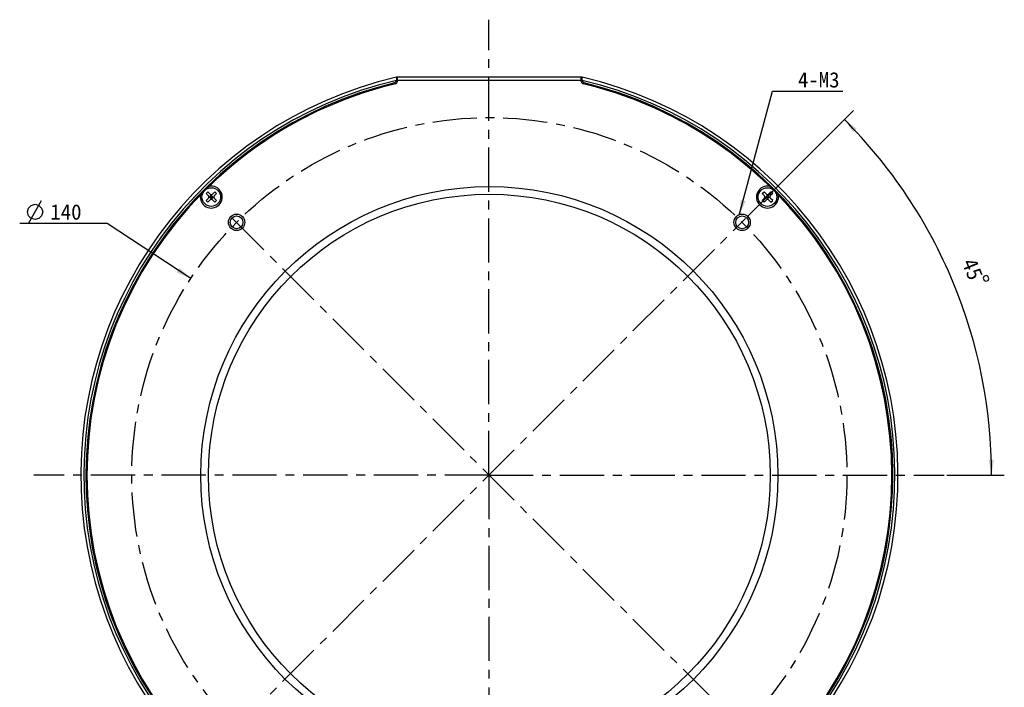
# Model space of a CAD drawing. Header units: millimetres. Extents: x 43 to 258, y -13 to 289.
# Tile 2 of 4: x 43 to 235, y 91 to 222. Entities that reach past the tile are written whole.
import ezdxf
from ezdxf.enums import TextEntityAlignment as Align

# ---------------------------------------------------------------- set-up
doc = ezdxf.new("R2010")
doc.units = ezdxf.units.MM
doc.header["$LTSCALE"] = 23.1
doc.linetypes.add('CENTER', pattern=[0.6, 0.375, -0.075, 0.075, -0.075])
doc.layers.get('0').update_dxf_attribs({"linetype": 'CONTINUOUS'})
for name, color, linetype in [('00_COMPONENTS', 7, 'CONTINUOUS'), ('50_ALL_DETAILS', 7, 'CONTINUOUS'), ('51__DRAFT_DIMS', 7, 'CONTINUOUS')]:
    doc.layers.add(name, color=color, linetype=linetype)
doc.styles.get("Standard").update_dxf_attribs({"font": 'simfang.ttf'})
doc.dimstyles.new('DIMSTYLE_1', dxfattribs={"dimtxt": 3, "dimasz": 3, "dimexe": 2.5, "dimexo": 0.5, "dimgap": 3, "dimtad": 1, "dimdec": 1, "dimdsep": 46, "dimtxsty": 'STANDARD', "dimblk": '_FILLED', "dimblk1": '_FILLED', "dimblk2": '_FILLED', "dimcen": 0.09, "dimclrt": 3, "dimazin": 2, "dimtp": 0.5, "dimtm": 0.5, "dimtfac": 1, "dimtdec": -1, "dimtofl": 0, "dimtmove": 0, "dimatfit": 3, "dimldrblk": '_FILLED', "dimfxl": 1, "dimtolj": 1, "dimarcsym": 0})
doc.dimstyles.new('DIMSTYLE_5', dxfattribs={"dimtxt": 3, "dimasz": 3, "dimexe": 2.5, "dimexo": 0.5, "dimtad": 1, "dimdsep": 46, "dimtxsty": 'STANDARD', "dimblk": '_FILLED', "dimblk1": '_FILLED', "dimblk2": '_FILLED', "dimcen": 0.09, "dimclrt": 3, "dimazin": 2, "dimtp": 0.5, "dimtm": 0.5, "dimtfac": 1, "dimtofl": 0, "dimtmove": 0, "dimatfit": 1, "dimldrblk": '_FILLED', "dimfxl": 1, "dimtolj": 1, "dimarcsym": 0})
doc.dimstyles.get("Standard").update_dxf_attribs({"dimtxt": 3, "dimasz": 3, "dimexe": 2.5, "dimexo": 0.5, "dimtad": 1, "dimdsep": 46, "dimtxsty": 'STANDARD', "dimblk": '_FILLED', "dimblk1": '_FILLED', "dimblk2": '_FILLED', "dimcen": 0.09, "dimclrt": 3, "dimazin": 2, "dimtol": 1, "dimtp": 0.01, "dimtm": 0.01, "dimtfac": 1, "dimtofl": 0, "dimtmove": 0, "dimatfit": 3, "dimldrblk": '_FILLED', "dimfxl": 1, "dimtolj": 1, "dimarcsym": 0})

# ---------------------------------------------------------------- blocks, each defined once
blk = doc.blocks.new('*D1')
at = {"layer": '51__DRAFT_DIMS', "color": 4}
for p, q in [((185.03, 183.13), (205.83, 203.92)), ((224.1, 132.57), (235.38, 132.57))]:
    blk.add_line(p, q, dxfattribs=at)
for start, end in [(22.5, 45), (0, 22.5)]:
    blk.add_arc((134.48, 132.57), 98.4, start, end, dxfattribs=at)
for points in [[(206.51, 200.34), (204.06, 202.15), (205.79, 199.65)], [(232.33, 135.56), (232.88, 132.57), (233.33, 135.57)]]:
    blk.add_solid(points, dxfattribs=at)
at = {"layer": '51__DRAFT_DIMS', "color": 3}
blk.add_text('45', height=3, rotation=-67.5, dxfattribs=at).set_placement((227.78, 172.3), align=Align.CENTER)
blk = doc.blocks.new('_FILLED')
at = {"color": 0, "linetype": 'ByBlock'}
blk.add_solid([(0, 0), (-1, 0.167), (-1, -0.167)], dxfattribs=at)
blk = doc.blocks.new('*D5')
at = {"layer": '51__DRAFT_DIMS', "color": 4}
for p, q in [((56.2, 181.81), (42.59, 181.81)), ((59.7, 181.81), (56.2, 181.81)), ((76.08, 171.02), (59.7, 181.81))]:
    blk.add_line(p, q, dxfattribs=at)
at = {"layer": '51__DRAFT_DIMS', "color": 4, "xscale": 3, "yscale": 3, "zscale": 3, "rotation": 326.6433747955}
blk.add_blockref('_FILLED', (76.08, 171.02), dxfattribs=at)
at = {"layer": '51__DRAFT_DIMS', "color": 3}
blk.add_text('140', height=3, dxfattribs=at).set_placement((54.7, 182.56), align=Align.RIGHT)

msp = doc.modelspace()

# ---------------------------------------------------------------- linework, layer by layer
at = {"layer": '00_COMPONENTS', "color": 7}
for p, q in [((116.3523, 210.435), (116.3523, 209.8021)), ((116.5523, 210.435), (116.3523, 210.435)), ((116.5523, 209.6446), (116.5523, 210.4814)), ((116.5523, 210.4814), (152.5523, 210.4814)), ((152.5523, 209.6446), (152.5523, 210.4814)), ((152.7523, 210.435), (152.5523, 210.435)), ((152.7523, 209.8021), (152.7523, 210.435)), ((116.5523, 209.8814), (152.5523, 209.8814)), ((79.0797, 187.6517), (79.4333, 188.0052)), ((79.5394, 187.1921), (79.0797, 187.6517)), ((79.8929, 187.5456), (79.4333, 188.0052)), ((79.7515, 186.9799), (80.105, 187.3335)), ((80.2818, 187.1567), (79.9283, 186.8032)), ((80.2818, 186.8032), (79.9283, 187.1567)), ((80.105, 186.5021), (80.105, 187.4577)), ((80.4586, 186.9799), (80.105, 187.3335)), ((80.7768, 188.0052), (80.3172, 187.5456)), ((81.1304, 187.6517), (80.6707, 187.1921)), ((81.1304, 187.6517), (80.7768, 188.0052)), ((187.9742, 187.6517), (188.3277, 188.0052)), ((188.4338, 187.1921), (187.9742, 187.6517)), ((188.7874, 187.5456), (188.3277, 188.0052)), ((188.6459, 186.9799), (188.9995, 187.3335)), ((189.1763, 187.1567), (188.8227, 186.8032)), ((189.1763, 186.8032), (188.8227, 187.1567)), ((188.9995, 186.5021), (188.9995, 187.4577)), ((189.353, 186.9799), (188.9995, 187.3335)), ((189.6712, 188.0052), (189.2116, 187.5456)), ((190.0248, 187.6517), (189.5652, 187.1921)), ((190.0248, 187.6517), (189.6712, 188.0052)), ((79.5394, 186.7678), (79.0797, 186.3082)), ((79.4333, 185.9546), (79.0797, 186.3082)), ((79.8929, 186.4142), (79.4333, 185.9546)), ((79.6272, 186.9799), (80.5829, 186.9799)), ((80.105, 186.6264), (79.7515, 186.9799)), ((80.105, 186.6264), (80.4586, 186.9799)), ((80.7768, 185.9546), (80.3172, 186.4142)), ((81.1304, 186.3082), (80.6707, 186.7678)), ((80.7768, 185.9546), (81.1304, 186.3082)), ((188.4338, 186.7678), (187.9742, 186.3082)), ((188.3277, 185.9546), (187.9742, 186.3082)), ((188.7874, 186.4142), (188.3277, 185.9546)), ((188.5217, 186.9799), (189.4773, 186.9799)), ((188.9995, 186.6264), (188.6459, 186.9799)), ((188.9995, 186.6264), (189.353, 186.9799)), ((189.6712, 185.9546), (189.2116, 186.4142)), ((190.0248, 186.3082), (189.5652, 186.7678)), ((189.6712, 185.9546), (190.0248, 186.3082))]:
    msp.add_line(p, q, dxfattribs=at)
for centre, radius in [((134.5523, 132.5327), 56.5), ((80.105, 186.9799), 1.825), ((134.5523, 132.5327), 55), ((188.9995, 186.9799), 1.825), ((85.0548, 182.0302), 1.6), ((85.0548, 182.0302), 1.25), ((184.0497, 182.0302), 1.6), ((184.0497, 182.0302), 1.25)]:
    msp.add_circle(centre, radius, dxfattribs=at)
for centre, radius, start, end in [((134.5527, 132.5366), 80.0006, 103.15088, 266.41653), ((134.5527, 132.5366), 79.9999, 273.582825, 76.849749), ((134.5527, 132.5366), 79.4, 103.249087, 266.389237), ((134.5523, 132.5327), 79, 103.604599, 266.371259), ((134.5523, 132.5327), 78.8, 103.490922, 134.72226), ((115.8523, 209.8021), 0.5, 283.604599, 2.004682), ((116.0523, 209.6446), 0.5, 283.490922, 360), ((134.5527, 132.5366), 79.4, 273.610111, 76.751546), ((134.5523, 132.5327), 79, 273.628741, 76.395401), ((153.0523, 209.6446), 0.5, 180, 256.509078), ((153.2523, 209.8021), 0.5, 177.99541, 256.395401), ((134.5523, 132.5327), 78.8, 45.177776, 76.509078), ((80.105, 186.9799), 2.15, 168.588342, 101.411658), ((188.9995, 186.9799), 2.15, 78.588342, 11.411658), ((134.5523, 132.5327), 78.8, 135.277747, 224.822224), ((79.3272, 186.9799), 0.3, 315, 45), ((80.105, 187.7577), 0.3, 225, 315), ((80.8829, 186.9799), 0.3, 135, 225), ((188.2217, 186.9799), 0.3, 315, 45), ((188.9995, 187.7577), 0.3, 225, 315), ((189.7773, 186.9799), 0.3, 135, 225), ((134.5523, 132.5327), 78.8, 315.277736, 44.822224), ((80.105, 186.2021), 0.3, 45, 135), ((188.9995, 186.2021), 0.3, 45, 135)]:
    msp.add_arc(centre, radius, start, end, dxfattribs=at)
at = {"layer": '50_ALL_DETAILS', "color": 1, "linetype": 'CENTER'}
for p, q in [((134.4763, 132.5671), (134.4763, 221.6908)), ((84.2717, 182.7717), (184.6809, 82.3625)), ((84.2717, 82.3625), (184.6809, 182.7717)), ((134.4763, 132.5671), (45.3526, 132.5671)), ((134.4763, 132.5671), (134.4763, 31.3994)), ((134.4763, 132.5671), (223.6, 132.5671))]:
    msp.add_line(p, q, dxfattribs=at)
msp.add_circle((134.5523, 132.5327), 70, dxfattribs=at)
at = {"layer": '51__DRAFT_DIMS', "color": 3}
msp.add_line((44.339, 181.8085), (46.839, 186.3085), dxfattribs=at)
for points in [[(44.089, 184.0585), (44.339, 184.8085), (44.839, 185.3085), (45.589, 185.5585), (46.339, 185.3085), (46.839, 184.8085), (47.089, 184.0585), (46.839, 183.3085), (46.339, 182.8085), (45.589, 182.5585), (44.839, 182.8085), (44.339, 183.3085), (44.089, 184.0585)], [(231.854, 171.6), (231.3921, 171.4087), (231.2568, 171.082), (231.4481, 170.6201), (231.7748, 170.4848), (232.2367, 170.6761), (232.372, 171.0028), (232.1807, 171.4647), (231.854, 171.6)]]:
    msp.add_lwpolyline(points, dxfattribs=at)

# ---------------------------------------------------------------- texts
at = {"layer": '50_ALL_DETAILS', "color": 3}
msp.add_text('4-M3', height=3, dxfattribs=at).set_placement((194.9606, 208.4253))

# ---------------------------------------------------------------- dimensions: what is measured, and where the dimension line sits
at = {"layer": '51__DRAFT_DIMS', "color": 4}
dim = msp.add_angular_dim_2l(base=(225.3884, 170.2241), line1=((222.616, 132.5671), (223.6, 132.5671)), line2=((183.9851, 182.0759), (184.6809, 182.7717)), dimstyle='DIMSTYLE_1', dxfattribs=at)
dim.commit()
dim.dimension.update_dxf_attribs({"geometry": '*D1', "text_midpoint": (225.0182, 171.1058), "dimtype": 162})
dim = msp.add_diameter_dim_2p(p1=(76.0838, 171.0221), p2=(193.0208, 94.0433), text='%%c<>', dimstyle='DIMSTYLE_5', override={"dimtih": 1, "dimtoh": 1, "dimpost": '<>'}, dxfattribs=at)
dim.commit()
dim.dimension.update_dxf_attribs({"geometry": '*D5', "text_midpoint": (51.3937, 184.0585), "dimtype": 163})

# ---------------------------------------------------------------- leaders
at = {"layer": '50_ALL_DETAILS', "color": 4}
msp.add_leader([(183.4959, 183.4242), (189.9606, 207.6753), (203.7731, 207.6753)], dimstyle='STANDARD', override={"dimtad": 1}, dxfattribs=at)

doc.saveas('drawing.dxf')
